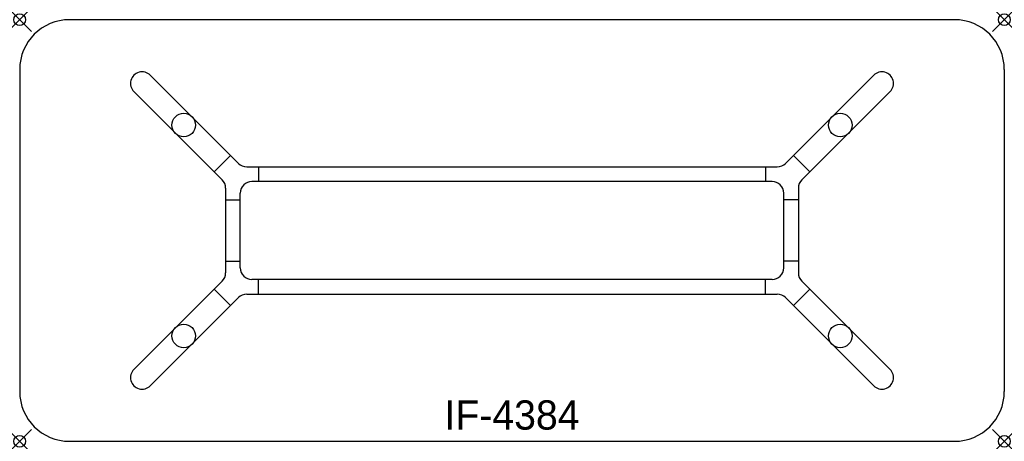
# Model space of a CAD drawing. Header units: inches. Extents: x 0 to 84, y -36 to 0.
import ezdxf
from ezdxf.enums import TextEntityAlignment as Align

# ---------------------------------------------------------------- set-up
doc = ezdxf.new("R2010")
doc.units = ezdxf.units.IN
doc.header["$PDMODE"] = 35
doc.layers.add('AFUCH-P', color=2, linetype='Continuous')
doc.layers.add('AFUCH-P-TN', color=2, linetype='Continuous')

msp = doc.modelspace()

# ---------------------------------------------------------------- linework, layer by layer
at = {"layer": 'AFUCH-P'}
for p, q in [((79.75, 0), (4.25, 0)), ((0, -4.25), (0, -31.75)), ((18.666, -12.274), (11.134, -4.742)), ((65.334, -12.274), (72.866, -4.742)), ((84, -4.25), (84, -31.75)), ((17.274, -13.666), (9.742, -6.134)), ((66.726, -13.666), (74.258, -6.134)), ((17.985, -11.593), (16.593, -12.985)), ((66.015, -11.593), (67.407, -12.985)), ((19.373, -12.567), (64.627, -12.567)), ((20.375, -12.567), (20.375, -13.817)), ((63.625, -12.567), (63.625, -13.817)), ((64.183, -13.817), (19.817, -13.817)), ((17.567, -14.373), (17.567, -21.627)), ((18.817, -21.183), (18.817, -14.817)), ((65.183, -21.183), (65.183, -14.817)), ((66.433, -14.373), (66.433, -21.627)), ((17.567, -15.375), (18.817, -15.375)), ((66.433, -15.375), (65.183, -15.375)), ((17.567, -20.625), (18.817, -20.625)), ((66.433, -20.625), (65.183, -20.625)), ((17.274, -22.334), (9.742, -29.866)), ((64.183, -22.183), (19.817, -22.183)), ((20.375, -23.433), (20.375, -22.183)), ((63.625, -23.433), (63.625, -22.183)), ((66.726, -22.334), (74.258, -29.866)), ((16.593, -23.015), (17.985, -24.407)), ((19.373, -23.433), (64.627, -23.433)), ((67.407, -23.015), (66.015, -24.407)), ((18.666, -23.726), (11.134, -31.258)), ((65.334, -23.726), (72.866, -31.258)), ((4.25, -36), (79.75, -36))]:
    msp.add_line(p, q, dxfattribs=at)
for centre in [(13.996, -8.996), (70.004, -8.996), (13.996, -27.004), (70.004, -27.004)]:
    msp.add_circle(centre, 1.004, dxfattribs=at)
for centre, radius, start, end in [((4.25, -4.25), 4.25, 90, 180), ((79.75, -4.25), 4.25, 0, 90), ((10.438, -5.438), 0.984, 45, 225.0009), ((73.562, -5.438), 0.984, 314.9991, 135), ((19.373, -11.567), 1, 225, 270), ((64.627, -11.567), 1, 270, 315), ((16.567, -14.373), 1, 0, 45), ((19.817, -14.817), 1, 90, 180), ((64.183, -14.817), 1, 360, 90), ((67.433, -14.373), 1, 135, 180), ((16.567, -21.627), 1, 315, 360), ((19.817, -21.183), 1, 180, 270), ((64.183, -21.183), 1, 270, 360), ((67.433, -21.627), 1, 180, 225), ((19.373, -24.433), 1, 90, 135), ((64.627, -24.433), 1, 45, 90), ((10.438, -30.562), 0.984, 134.9991, 315), ((73.562, -30.562), 0.984, 225, 45.0009), ((4.25, -31.75), 4.25, 180, 270), ((79.75, -31.75), 4.25, 270, 0)]:
    msp.add_arc(centre, radius, start, end, dxfattribs=at)
for p in [(0, 0), (84, 0), (0, -36), (84, -36)]:
    msp.add_point(p, dxfattribs=at)

# ---------------------------------------------------------------- texts
at = {"layer": 'AFUCH-P-TN'}
msp.add_text('IF-4384', height=2.5, dxfattribs=at).set_placement((42, -35), align=Align.CENTER)

doc.saveas('drawing.dxf')
